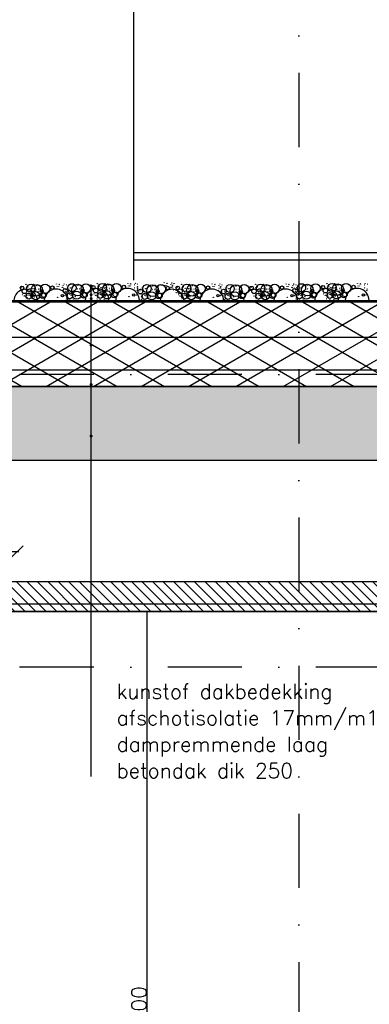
# Model space of a CAD drawing. Extents: x 0 to 297174, y -27731 to 163980.
# Tile 111 of 152: x 180731 to 181911, y 100670 to 103994. Entities that reach past the tile are written whole.
import ezdxf

# ---------------------------------------------------------------- set-up
doc = ezdxf.new("R2010")
doc.units = 0
doc.header["$LTSCALE"] = 5
doc.header["$MEASUREMENT"] = 0
doc.header["$PDMODE"] = 3
doc.header["$PDSIZE"] = 0.1
for name, pattern in [('DASHDOT', [1, 0.5, -0.25, 0, -0.25]), ('DD1', [2.66667, 1.66667, -0.5, 0, -0.5]), ('HIDDEN', [0.375, 0.25, -0.125])]:
    doc.linetypes.add(name, pattern=pattern)
doc.layers.get('0').update_dxf_attribs({"linetype": 'CONTINUOUS'})
doc.layers.get('DEFPOINTS').update_dxf_attribs({"linetype": 'CONTINUOUS'})
for name, color, linetype in [('A--01A1_ACEER', 1, 'CONTINUOUS'), ('A--A21--_F-23-', 9, 'CONTINUOUS'), ('A--A23--_F--3-', 9, 'CONTINUOUS'), ('A--L13D3_VLOEREN', 3, 'CONTINUOUS'), ('A--L21--_F-23-', 4, 'CONTINUOUS'), ('A--L21D1_BUITENWAND', 1, 'CONTINUOUS'), ('A--L27DC4_DAKEN', 4, 'HIDDEN'), ('A--L35-D2-_PLAFONDS', 2, 'CONTINUOUS'), ('A--L35D1_PLAFONDS', 1, 'CONTINUOUS'), ('A--M$1A-_F123-', 1, 'CONTINUOUS'), ('A--T$1A-_F123_20', 1, 'CONTINUOUS'), ('A--T01A-25_TEKST', 2, 'CONTINUOUS'), ('STRAMIEN', 8, 'DD1')]:
    doc.layers.add(name, color=color, linetype=linetype)
doc.styles.add('HIEMSTRA', font='romans.shx')
doc.dimstyles.new('ALFA25', dxfattribs={"dimtxt": 50, "dimasz": 2, "dimexe": 0.3, "dimexo": 0.3, "dimgap": 2, "dimtad": 1, "dimdec": 0, "dimzin": 0, "dimdsep": 46, "dimtxsty": 'HIEMSTRA', "dimblk1": 'OBLIQUE', "dimblk2": 'OBLIQUE', "dimsah": 1, "dimcen": 0.09, "dimdle": 0.3, "dimclrd": 1, "dimclre": 1, "dimclrt": 2, "dimadec": 0, "dimazin": 0, "dimtfac": 0.75, "dimtdec": 4, "dimtix": 1, "dimtmove": 2, "dimatfit": 3, "dimldrblk": 'OBLIQUE', "dimfxl": 0, "dimtvp": 625, "dimtolj": 1, "dimtzin": 0, "dimarcsym": 0})
doc.dimstyles.get("Standard").update_dxf_attribs({"dimscale": 50, "dimtxt": 2.5, "dimasz": 2, "dimexe": 0.3, "dimexo": 0.3, "dimgap": 2, "dimtad": 1, "dimdec": 0, "dimzin": 0, "dimdsep": 46, "dimtxsty": 'HIEMSTRA', "dimblk1": 'OBLIQUE', "dimblk2": 'OBLIQUE', "dimsah": 1, "dimcen": 0.09, "dimdle": 0.3, "dimclrd": 1, "dimclre": 1, "dimclrt": 2, "dimadec": 0, "dimazin": 0, "dimtfac": 1, "dimtdec": 4, "dimtix": 1, "dimtmove": 2, "dimatfit": 3, "dimldrblk": 'OBLIQUE', "dimfxl": 0, "dimtvp": 625, "dimtolj": 1, "dimtzin": 0, "dimarcsym": 0})

# ---------------------------------------------------------------- blocks, each defined once
blk = doc.blocks.new('_OBLIQUE')
at = {"color": 0, "linetype": 'ByBlock'}
blk.add_line((-0.5, -0.5), (0.5, 0.5), dxfattribs=at)
blk = doc.blocks.new('*D148')
at = {"color": 1, "linetype": 'ByBlock'}
for p, q in [((181351, 101995.9), (181160.4, 101995.9)), ((181160.7, 99295.6), (181160.7, 101996.2)), ((181610.6, 99295.9), (181160.4, 99295.9))]:
    blk.add_line(p, q, dxfattribs=at)
at = {"layer": 'DEFPOINTS', "color": 0, "linetype": 'ByBlock'}
for p in [(181160.7, 101995.9), (181351.3, 101995.9), (181610.9, 99295.9)]:
    blk.add_point(p, dxfattribs=at)
at = {"color": 1, "linetype": 'ByBlock', "xscale": 2, "yscale": 2, "zscale": 2}
for p, rotation in [((181160.7, 101995.9), 90), ((181160.7, 99295.9), 270)]:
    blk.add_blockref('_OBLIQUE', p, dxfattribs=dict(at, rotation=rotation))
at = {"color": 2, "linetype": 'ByBlock', "insert": (181133.7, 100645.9), "char_height": 50, "attachment_point": 5, "rotation": 90, "style": 'HIEMSTRA'}
blk.add_mtext('\\A1;2700', dxfattribs=at)
blk = doc.blocks.new('*D442')
at = {"layer": 'A--M$1A-_F123-', "color": 1, "lineweight": -2}
blk.add_line((179716.6, 102198.2), (180728.6, 102198.2), dxfattribs=at)
at = {"layer": 'DEFPOINTS', "color": 0}
for p in [(179722.6, 102198.2), (180722.6, 102198.2), (180722.6, 102198.2)]:
    blk.add_point(p, dxfattribs=at)
at = {"layer": 'A--M$1A-_F123-', "color": 1, "lineweight": -2, "xscale": 40, "yscale": 40, "zscale": 40, "rotation": 180}
blk.add_blockref('_OBLIQUE', (179722.6, 102198.2), dxfattribs=at)
at = {"layer": 'A--M$1A-_F123-', "color": 1, "lineweight": -2, "xscale": 40, "yscale": 40, "zscale": 40}
blk.add_blockref('_OBLIQUE', (180722.6, 102198.2), dxfattribs=at)
at = {"layer": 'A--M$1A-_F123-', "color": 2, "insert": (180222.6, 102263.2), "char_height": 50, "attachment_point": 5, "style": 'HIEMSTRA'}
blk.add_mtext('\\A1;1000', dxfattribs=at)

msp = doc.modelspace()

# ---------------------------------------------------------------- hatches: boundary and pattern name
at = {"layer": 'A--01A1_ACEER', "linetype": 'Continuous'}
h = msp.add_hatch(dxfattribs=at)
h.set_pattern_fill('ANSI31', color=256, scale=200, style=0)
h.set_pattern_definition([(135, (342823.277, 6850), (17.6776695, 17.6776695), [])])
h.paths.add_polyline_path([(179897.6, 101995.9), (185099, 101995.9), (185099, 102095.9), (179897.6, 102095.9)])
at = {"layer": 'A--A21--_F-23-'}
h = msp.add_hatch(dxfattribs=at)
h.set_pattern_fill('ALFAISO', color=256, scale=80, angle=270, style=0, pattern_type=2)
h.set_pattern_definition([(330, (64939.89, -3500), (40, 69.282032), []), (30, (64939.89, -3500), (-40, 69.282032), [])])
h.paths.add_polyline_path([(188347.6, 103040.9), (188347.6, 102755.9), (179536.3, 102755.9), (179536.3, 103040.9)])
at = {"layer": 'A--A23--_F--3-'}
h = msp.add_hatch(dxfattribs=at)
h.set_pattern_fill('ALFABET', color=256, scale=20, angle=1, style=0, pattern_type=2)
h.set_pattern_definition([(46, (64979.89, -3500), (-86.32078, 83.359004), []), (51, (64979.89, -3500), (143.64922, -10.04493), [15, -165]), (356, (64979.9, -3500), (-30.37155, 149.9312), [12, -132]), (101.4514, (64991.86, -3500.84), (113.27778, 139.88618), [12.74804, -140.22842]), (47.1842, (64979.2, -3460), (213.99344, -29.37358), [22.5, -247.5]), (97.6356, (64997.03, -3462.45), (183.50393, 198.05632), [19.12206, -210.3426]), (352.1842, (64979.2, -3460), (183.50378, 198.05647), [18, -198]), (22, (64999.37, -3469.66), (120.76856, -78.42802), [15, -165]), (327, (64999.37, -3469.66), (46.12453, 145.85721), [12, -132]), (72.4514, (65009.43, -3476.19), (166.89315, 67.42906), [12.74804, -140.22842]), (38.5, (64979.893, -3500), (1.269641, 66.611074), [0, -130.4, 0, -134, 0, -132.5]), (8.5, (64979.89, -3500), (51.229207, 79.788568), [0, -76.4, 0, -127.4, 0, -50.5]), (328.5, (64935.3, -3500.78), (106.826954, -2.64699), [0, -50, 0, -156, 0, -207]), (318.5, (64915.3, -3501.13), (116.270055, 22.05355), [0, -65, 0, -103.6, 0, -147]), (318.5, (64915.3, -3501.13), (116.270055, 22.05355), [0, -65, 0, -103.6, 0, -147])])
h.paths.add_polyline_path([(193719.6, 102755.9), (193719.6, 102505.9), (179546.3, 102505.9), (179546.3, 102755.9)])

# ---------------------------------------------------------------- linework, layer by layer
for centre, radius in [((180738.5, 103088.3), 5.94), ((180737, 103088.8), 0.331), ((180747, 103076.9), 7.92), ((180743.5, 103091.9), 0.331), ((180752.1, 103100.6), 0.331), ((180753.7, 103089.2), 0.331), ((180753.7, 103089.2), 0.331), ((180754.5, 103091.8), 0.331), ((180769.3, 103087.4), 13.8), ((180758.7, 103093), 0.331), ((180759.2, 103091.8), 0.331), ((180761.5, 103098.2), 0.331), ((180761.8, 103098.7), 0.331), ((180764, 103086.5), 0.331), ((180764.3, 103086.8), 0.331), ((180788.7, 103079.7), 19.8), ((180769.5, 103085), 0.331), ((180774, 103093.9), 0.331), ((180774.8, 103095.5), 0.331), ((180775, 103095.3), 0.331), ((180775.3, 103085.5), 0.331), ((180775.6, 103085.3), 0.331), ((180778, 103100), 0.331), ((180778.3, 103100.5), 0.331), ((180780.3, 103086.5), 0.331), ((180785.6, 103097.6), 0.331), ((180789.1, 103095.7), 0.331), ((180789.3, 103095.6), 0.331), ((180797.2, 103095.7), 0.331), ((180797.3, 103095.7), 0.331), ((180797.5, 103095.6), 0.331), ((180816.5, 103085.3), 15.8), ((180841.4, 103089.2), 5.94), ((180846.4, 103092.8), 0.331), ((180855, 103101.5), 0.331), ((180857.4, 103092.7), 0.331), ((180862.1, 103092.7), 0.331), ((180864.4, 103099.2), 0.331), ((180864.7, 103099.7), 0.331), ((180875, 103090.2), 0.331), ((180885, 103078.3), 7.92), ((180877.7, 103096.4), 0.331), ((180877.9, 103096.2), 0.331), ((180878.2, 103086.5), 0.331), ((180878.5, 103086.3), 0.331), ((180880.9, 103100.9), 0.331), ((180881.2, 103101.4), 0.331), ((180883.2, 103087.4), 0.331), ((180888.5, 103098.6), 0.331), ((180891.8, 103090.5), 0.331), ((180891.8, 103090.5), 0.331), ((180907.3, 103088.8), 13.8), ((180902, 103087.8), 0.331), ((180902.4, 103088.1), 0.331), ((180926.7, 103081), 19.8), ((180907.6, 103086.4), 0.331), ((180912, 103095.2), 0.331), ((180926.7, 103085.2), 0.331), ((180927.2, 103097), 0.331), ((180927.3, 103097), 0.331), ((180932, 103085.2), 0.331), ((180935.2, 103097.1), 0.331), ((180935.4, 103097), 0.331), ((180935.5, 103097), 0.331), ((180954.5, 103086.7), 15.8), ((180979.4, 103090.6), 5.94), ((180977.9, 103091.1), 0.331), ((180987.9, 103079.2), 7.92), ((180984.4, 103094.2), 0.331), ((180993.1, 103102.8), 0.331), ((180994.7, 103091.4), 0.331), ((180994.7, 103091.4), 0.331), ((180995.4, 103094), 0.331), ((181010.2, 103089.7), 13.8), ((181000.1, 103094), 0.331), ((181002.5, 103100.5), 0.331), ((181002.8, 103101), 0.331), ((181004.9, 103088.8), 0.331), ((181005.3, 103089), 0.331), ((181029.6, 103082), 19.8), ((181010.5, 103087.3), 0.331), ((181014.9, 103096.2), 0.331), ((181015.7, 103097.7), 0.331), ((181016, 103097.6), 0.331), ((181016.3, 103087.8), 0.331), ((181016.6, 103087.6), 0.331), ((181018.9, 103102.3), 0.331), ((181019.2, 103102.7), 0.331), ((181021.3, 103088.8), 0.331), ((181026.5, 103099.9), 0.331), ((181029.6, 103086.2), 0.331), ((181030.1, 103097.9), 0.331), ((181030.2, 103097.9), 0.331), ((181034.9, 103086.2), 0.331), ((181038.1, 103098), 0.331), ((181038.3, 103098), 0.331), ((181038.4, 103097.9), 0.331), ((181046.1, 103079.9), 5.32), ((181057.4, 103087.6), 15.8), ((181082.3, 103091.5), 5.94), ((181087.3, 103095.1), 0.331), ((181096, 103103.8), 0.331), ((181098.3, 103095), 0.331), ((181103, 103095), 0.331), ((181105.4, 103101.4), 0.331), ((181105.7, 103101.9), 0.331), ((181118.6, 103098.7), 0.331), ((181118.9, 103098.5), 0.331), ((181119.2, 103088.7), 0.331), ((181119.5, 103088.5), 0.331), ((181121.8, 103103.2), 0.331), ((181122.1, 103103.7), 0.331), ((181124.2, 103089.7), 0.331), ((181128.3, 103092.6), 0.331), ((181128.3, 103087.9), 0.331), ((181128.9, 103084.4), 0.331), ((181129.4, 103100.8), 0.331), ((181145, 103088.2), 0.331), ((181145, 103088.2), 0.331), ((181160.6, 103086.5), 13.8), ((181150, 103092), 0.331), ((181155.3, 103085.6), 0.331), ((181155.6, 103085.8), 0.331), ((181180, 103078.8), 19.8), ((181160.8, 103084.1), 0.331), ((181165.3, 103092.9), 0.331), ((181180.4, 103094.7), 0.331), ((181180.6, 103094.7), 0.331), ((181188.5, 103094.8), 0.331), ((181188.6, 103094.7), 0.331), ((181188.8, 103094.7), 0.331), ((181207.8, 103084.4), 15.8), ((181196.6, 103092.5), 0.331), ((181209.7, 103097), 0.331), ((181218.4, 103105.7), 0.331), ((181220.7, 103096.9), 0.331), ((181230.1, 103087.9), 5.94), ((181225.4, 103096.9), 0.331), ((181227.7, 103103.3), 0.331), ((181228, 103103.8), 0.331), ((181241, 103100.6), 0.331), ((181241.3, 103100.4), 0.331), ((181241.5, 103090.6), 0.331), ((181241.8, 103090.4), 0.331), ((181244.2, 103105.1), 0.331), ((181244.5, 103105.6), 0.331), ((181246.5, 103091.6), 0.331), ((181247, 103096.7), 0.331), ((181247, 103092.1), 0.331), ((181251.2, 103086.3), 0.331), ((181251.8, 103102.7), 0.331), ((181263.9, 103088.3), 5.94), ((181262.4, 103088.8), 0.331), ((181272.4, 103076.9), 7.92), ((181268.8, 103091.9), 0.331), ((181277.5, 103100.6), 0.331), ((181279.1, 103089.2), 0.331), ((181279.1, 103089.2), 0.331), ((181279.9, 103091.8), 0.331), ((181294.6, 103087.4), 13.8), ((181284.1, 103093), 0.331), ((181284.6, 103091.8), 0.331), ((181286.9, 103098.2), 0.331), ((181287.2, 103098.7), 0.331), ((181289.4, 103086.5), 0.331), ((181289.7, 103086.8), 0.331), ((181314, 103079.7), 19.8), ((181294.9, 103085), 0.331), ((181299.4, 103093.9), 0.331), ((181300.1, 103095.5), 0.331), ((181300.4, 103095.3), 0.331), ((181300.7, 103085.5), 0.331), ((181301, 103085.3), 0.331), ((181303.4, 103100), 0.331), ((181303.6, 103100.5), 0.331), ((181305.7, 103086.5), 0.331), ((181311, 103097.6), 0.331), ((181314.5, 103095.7), 0.331), ((181314.7, 103095.6), 0.331), ((181322.5, 103095.7), 0.331), ((181322.7, 103095.7), 0.331), ((181322.9, 103095.6), 0.331), ((181341.8, 103085.3), 15.8), ((181366.8, 103089.2), 5.94), ((181371.7, 103092.8), 0.331), ((181380.4, 103101.5), 0.331), ((181382.8, 103092.7), 0.331), ((181387.5, 103092.7), 0.331), ((181389.8, 103099.2), 0.331), ((181390.1, 103099.7), 0.331), ((181403, 103096.4), 0.331), ((181403.3, 103096.2), 0.331), ((181403.6, 103086.5), 0.331), ((181403.9, 103086.3), 0.331), ((181406.3, 103100.9), 0.331), ((181406.5, 103101.4), 0.331), ((181408.6, 103087.4), 0.331), ((181409.1, 103092.6), 0.331), ((181409.1, 103087.9), 0.331), ((181413.9, 103098.6), 0.331), ((181425.8, 103088.2), 0.331), ((181425.8, 103088.2), 0.331), ((181441.4, 103086.5), 13.8), ((181430.8, 103092), 0.331), ((181436.1, 103085.6), 0.331), ((181436.4, 103085.8), 0.331), ((181460.8, 103078.8), 19.8), ((181441.6, 103084.1), 0.331), ((181446.1, 103092.9), 0.331), ((181461.2, 103094.7), 0.331), ((181461.4, 103094.7), 0.331), ((181469.3, 103094.8), 0.331), ((181469.4, 103094.7), 0.331), ((181469.6, 103094.7), 0.331), ((181488.6, 103084.4), 15.8), ((181477.4, 103092.5), 0.331), ((181513.5, 103088.3), 5.94), ((181512, 103088.8), 0.331), ((181522, 103076.9), 7.92), ((181518.5, 103091.9), 0.331), ((181527.2, 103100.6), 0.331), ((181528.7, 103089.2), 0.331), ((181528.7, 103089.2), 0.331), ((181529.5, 103091.8), 0.331), ((181544.3, 103087.4), 13.8), ((181533.7, 103093), 0.331), ((181534.2, 103091.8), 0.331), ((181536.5, 103098.2), 0.331), ((181536.8, 103098.7), 0.331), ((181539, 103086.5), 0.331), ((181539.3, 103086.8), 0.331), ((181563.7, 103079.7), 19.8), ((181544.5, 103085), 0.331), ((181549, 103093.9), 0.331), ((181549.8, 103095.5), 0.331), ((181550.1, 103095.3), 0.331), ((181550.3, 103085.5), 0.331), ((181550.6, 103085.3), 0.331), ((181553, 103100), 0.331), ((181553.3, 103100.5), 0.331), ((181555.3, 103086.5), 0.331), ((181560.6, 103097.6), 0.331), ((181564.1, 103095.7), 0.331), ((181564.3, 103095.6), 0.331), ((181572.2, 103095.7), 0.331), ((181572.3, 103095.7), 0.331), ((181572.5, 103095.6), 0.331), ((181591.5, 103085.3), 15.8), ((181616.4, 103089.2), 5.94), ((181621.4, 103092.8), 0.331), ((181630.1, 103101.5), 0.331), ((181632.4, 103092.7), 0.331), ((181637.1, 103092.7), 0.331), ((181639.4, 103099.2), 0.331), ((181639.7, 103099.7), 0.331), ((181650, 103090.2), 0.331), ((181660, 103078.3), 7.92), ((181652.7, 103096.4), 0.331), ((181653, 103096.2), 0.331), ((181653.2, 103086.5), 0.331), ((181653.5, 103086.3), 0.331), ((181655.9, 103100.9), 0.331), ((181656.2, 103101.4), 0.331), ((181658.2, 103087.4), 0.331), ((181663.5, 103098.6), 0.331), ((181666.8, 103090.5), 0.331), ((181666.8, 103090.5), 0.331), ((181682.3, 103088.8), 13.8), ((181677.1, 103087.8), 0.331), ((181677.4, 103088.1), 0.331), ((181701.7, 103081), 19.8), ((181682.6, 103086.4), 0.331), ((181687, 103095.2), 0.331), ((181701.7, 103085.2), 0.331), ((181702.2, 103097), 0.331), ((181702.3, 103097), 0.331), ((181707, 103085.2), 0.331), ((181710.2, 103097.1), 0.331), ((181710.4, 103097), 0.331), ((181710.5, 103097), 0.331), ((181729.5, 103086.7), 15.8), ((181754.5, 103090.6), 5.94), ((181752.9, 103091.1), 0.331), ((181762.9, 103079.2), 7.92), ((181759.4, 103094.2), 0.331), ((181768.1, 103102.8), 0.331), ((181769.7, 103091.4), 0.331), ((181769.7, 103091.4), 0.331), ((181770.4, 103094), 0.331), ((181785.2, 103089.7), 13.8), ((181775.1, 103094), 0.331), ((181777.5, 103100.5), 0.331), ((181777.8, 103101), 0.331), ((181779.9, 103088.8), 0.331), ((181780.3, 103089), 0.331), ((181804.6, 103082), 19.8), ((181785.5, 103087.3), 0.331), ((181789.9, 103096.2), 0.331), ((181790.7, 103097.7), 0.331), ((181791, 103097.6), 0.331), ((181791.3, 103087.8), 0.331), ((181791.6, 103087.6), 0.331), ((181793.9, 103102.3), 0.331), ((181794.2, 103102.7), 0.331), ((181796.3, 103088.8), 0.331), ((181801.6, 103099.9), 0.331), ((181804.6, 103086.2), 0.331), ((181805.1, 103097.9), 0.331), ((181805.2, 103097.9), 0.331), ((181809.9, 103086.2), 0.331), ((181813.1, 103098), 0.331), ((181813.3, 103098), 0.331), ((181813.4, 103097.9), 0.331), ((181821.1, 103079.9), 5.32), ((181832.4, 103087.6), 15.8), ((181857.4, 103091.5), 5.94), ((181862.3, 103095.1), 0.331), ((181871, 103103.8), 0.331), ((181873.3, 103095), 0.331), ((181878, 103095), 0.331), ((181880.4, 103101.4), 0.331), ((181880.7, 103101.9), 0.331), ((181893.6, 103098.7), 0.331), ((181893.9, 103098.5), 0.331), ((181894.2, 103088.7), 0.331), ((181894.5, 103088.5), 0.331), ((181896.8, 103103.2), 0.331), ((181897.1, 103103.7), 0.331), ((181899.2, 103089.7), 0.331), ((181903.9, 103084.4), 0.331), ((181904.5, 103100.8), 0.331), ((180740.8, 103066.1), 0.331), ((180746.4, 103061.3), 0.331), ((180749.3, 103069.2), 0.331), ((180749.5, 103069.3), 0.331), ((180761.6, 103060.5), 9.89), ((180753.7, 103056.4), 0.331), ((180754.6, 103062.4), 0.331), ((180756.1, 103055.4), 0.331), ((180756.6, 103069), 0.331), ((180761.3, 103070.7), 0.331), ((180761.7, 103068.9), 0.331), ((180762.1, 103064.2), 0.331), ((180766.7, 103061.9), 0.331), ((180767.4, 103074), 0.331), ((180767.4, 103074), 0.331), ((180772.3, 103061.4), 3.96), ((180770.3, 103065.4), 0.331), ((180785, 103062.4), 13.8), ((180771.8, 103061.8), 0.331), ((180772.3, 103057.1), 0.331), ((180776.1, 103060.8), 0.331), ((180780.5, 103058.3), 0.331), ((180780.9, 103061.5), 0.331), ((180783.8, 103075.6), 0.331), ((180784.4, 103076.5), 0.331), ((180785, 103081.2), 0.331), ((180788.7, 103083.9), 0.331), ((180793.3, 103075.3), 0.331), ((180793.8, 103064.2), 0.331), ((180794, 103083.9), 0.331), ((180808.7, 103062.8), 9.89), ((180800.1, 103058.3), 0.331), ((180805.2, 103077.6), 5.32), ((180805.2, 103077.6), 0.331), ((180805.2, 103077.6), 0.331), ((180812.9, 103063.9), 7.91), ((180805.6, 103067.3), 0.331), ((180805.6, 103067.3), 0.331), ((180805.6, 103067.3), 0.331), ((180805.6, 103067.3), 0.331), ((180807.8, 103075), 0.331), ((180807.8, 103075), 0.331), ((180807.8, 103075), 0.331), ((180807.8, 103075), 0.331), ((180817.3, 103068), 0.331), ((180859, 103056.4), 0.331), ((180875.2, 103062.3), 3.96), ((180878.9, 103067.4), 0.331), ((180879, 103061.8), 0.331), ((180883.8, 103062.4), 0.331), ((180884.4, 103062.6), 0.331), ((180886.7, 103076.5), 0.331), ((180887.3, 103077.4), 0.331), ((180887.4, 103070.6), 0.331), ((180887.5, 103070.6), 0.331), ((180887.9, 103082.1), 0.331), ((180899.7, 103061.8), 9.89), ((180891.8, 103057.7), 0.331), ((180892.6, 103063.8), 0.331), ((180894.6, 103070.3), 0.331), ((180896.1, 103076.3), 0.331), ((180896.7, 103065.1), 0.331), ((180899.3, 103072), 0.331), ((180899.7, 103070.2), 0.331), ((180900.2, 103065.5), 0.331), ((180904.8, 103063.2), 0.331), ((180905.5, 103075.4), 0.331), ((180905.5, 103075.4), 0.331), ((180908.4, 103066.7), 0.331), ((180923.1, 103063.8), 13.8), ((180909.9, 103063.1), 0.331), ((180910.3, 103058.4), 0.331), ((180918.5, 103059.6), 0.331), ((180946.7, 103064.1), 9.89), ((180938.1, 103059.6), 0.331), ((180943.2, 103078.9), 5.32), ((180943.2, 103078.9), 0.331), ((180943.2, 103078.9), 0.331), ((180950.9, 103065.3), 7.91), ((180943.6, 103068.7), 0.331), ((180943.6, 103068.7), 0.331), ((180943.6, 103068.7), 0.331), ((180943.6, 103068.7), 0.331), ((180945.9, 103076.4), 0.331), ((180945.9, 103076.4), 0.331), ((180945.9, 103076.4), 0.331), ((180945.9, 103076.4), 0.331), ((180955.4, 103069.3), 0.331), ((180981.8, 103068.4), 0.331), ((180987.3, 103063.5), 0.331), ((180990.3, 103071.5), 0.331), ((180990.4, 103071.5), 0.331), ((180991.5, 103051.6), 0.331), ((180991.7, 103051.6), 0.331), ((181002.6, 103062.7), 9.89), ((180994.7, 103058.6), 0.331), ((180995.5, 103064.7), 0.331), ((180997.1, 103057.7), 0.331), ((180997.5, 103071.3), 0.331), ((181002.2, 103073), 0.331), ((181002.6, 103071.2), 0.331), ((181003.1, 103066.5), 0.331), ((181007.7, 103064.2), 0.331), ((181008.4, 103076.3), 0.331), ((181008.4, 103076.3), 0.331), ((181013.2, 103063.6), 3.96), ((181011.3, 103067.6), 0.331), ((181026, 103064.7), 13.8), ((181012.8, 103064.1), 0.331), ((181013.2, 103059.4), 0.331), ((181017.1, 103063.1), 0.331), ((181021.4, 103060.5), 0.331), ((181021.8, 103063.8), 0.331), ((181024.8, 103077.8), 0.331), ((181025.4, 103078.8), 0.331), ((181026, 103083.5), 0.331), ((181034.2, 103077.6), 0.331), ((181034.8, 103066.5), 0.331), ((181049.6, 103065.1), 9.89), ((181041, 103060.6), 0.331), ((181046.1, 103079.9), 0.331), ((181046.1, 103079.9), 0.331), ((181053.8, 103066.2), 7.91), ((181046.5, 103069.6), 0.331), ((181046.5, 103069.6), 0.331), ((181046.5, 103069.6), 0.331), ((181046.5, 103069.6), 0.331), ((181048.8, 103077.3), 0.331), ((181048.8, 103077.3), 0.331), ((181048.8, 103077.3), 0.331), ((181048.8, 103077.3), 0.331), ((181058.3, 103070.2), 0.331), ((181100, 103058.6), 0.331), ((181116.1, 103064.6), 3.96), ((181120, 103064.1), 0.331), ((181124.7, 103064.7), 0.331), ((181127.7, 103078.8), 0.331), ((181128.3, 103079.7), 0.331), ((181138.3, 103076), 7.92), ((181132.1, 103065.1), 0.331), ((181137.1, 103078.5), 0.331), ((181137.7, 103067.4), 0.331), ((181137.7, 103060.3), 0.331), ((181140.7, 103068.3), 0.331), ((181140.8, 103068.3), 0.331), ((181153, 103059.5), 9.89), ((181145, 103055.4), 0.331), ((181145.9, 103061.5), 0.331), ((181147.9, 103068.1), 0.331), ((181152.6, 103069.7), 0.331), ((181153, 103067.9), 0.331), ((181153.4, 103063.2), 0.331), ((181158, 103061), 0.331), ((181158.7, 103073.1), 0.331), ((181158.7, 103073.1), 0.331), ((181161.7, 103064.4), 0.331), ((181176.3, 103061.5), 13.8), ((181163.1, 103060.9), 0.331), ((181163.6, 103056.1), 0.331), ((181171.8, 103057.3), 0.331), ((181180, 103083), 0.331), ((181185.3, 103083), 0.331), ((181200, 103061.9), 9.89), ((181191.4, 103057.4), 0.331), ((181196.5, 103076.7), 5.32), ((181196.5, 103076.7), 0.331), ((181196.5, 103076.7), 0.331), ((181204.2, 103063), 7.91), ((181196.9, 103066.4), 0.331), ((181196.9, 103066.4), 0.331), ((181196.9, 103066.4), 0.331), ((181196.9, 103066.4), 0.331), ((181199.1, 103074.1), 0.331), ((181199.1, 103074.1), 0.331), ((181199.1, 103074.1), 0.331), ((181199.1, 103074.1), 0.331), ((181208.6, 103067), 0.331), ((181250, 103080.7), 0.331), ((181250.6, 103081.6), 0.331), ((181259.5, 103080.4), 0.331), ((181259.4, 103072.4), 0.331), ((181259.5, 103072.5), 0.331), ((181266.2, 103066.1), 0.331), ((181271.8, 103061.3), 0.331), ((181274.7, 103069.2), 0.331), ((181274.8, 103069.3), 0.331), ((181287, 103060.5), 9.89), ((181279.1, 103056.4), 0.331), ((181280, 103062.4), 0.331), ((181281.5, 103055.4), 0.331), ((181281.9, 103069), 0.331), ((181286.6, 103070.7), 0.331), ((181287, 103068.9), 0.331), ((181287.5, 103064.2), 0.331), ((181292.1, 103061.9), 0.331), ((181292.8, 103074), 0.331), ((181292.8, 103074), 0.331), ((181297.6, 103061.4), 3.96), ((181295.7, 103065.4), 0.331), ((181310.4, 103062.4), 13.8), ((181297.2, 103061.8), 0.331), ((181297.7, 103057.1), 0.331), ((181301.5, 103060.8), 0.331), ((181305.9, 103058.3), 0.331), ((181306.3, 103061.5), 0.331), ((181309.2, 103075.6), 0.331), ((181309.8, 103076.5), 0.331), ((181310.4, 103081.2), 0.331), ((181314.1, 103083.9), 0.331), ((181318.6, 103075.3), 0.331), ((181319.2, 103064.2), 0.331), ((181319.3, 103083.9), 0.331), ((181334.1, 103062.8), 9.89), ((181325.4, 103058.3), 0.331), ((181330.6, 103077.6), 5.32), ((181330.6, 103077.6), 0.331), ((181330.6, 103077.6), 0.331), ((181338.2, 103063.9), 7.91), ((181331, 103067.3), 0.331), ((181331, 103067.3), 0.331), ((181331, 103067.3), 0.331), ((181331, 103067.3), 0.331), ((181333.2, 103075), 0.331), ((181333.2, 103075), 0.331), ((181333.2, 103075), 0.331), ((181333.2, 103075), 0.331), ((181342.7, 103068), 0.331), ((181384.4, 103056.4), 0.331), ((181400.5, 103062.3), 3.96), ((181404.4, 103061.8), 0.331), ((181409.2, 103062.4), 0.331), ((181419.1, 103076), 7.92), ((181412.1, 103076.5), 0.331), ((181412.7, 103077.4), 0.331), ((181412.9, 103065.1), 0.331), ((181413.3, 103082.1), 0.331), ((181418.5, 103060.3), 0.331), ((181421.5, 103068.3), 0.331), ((181421.5, 103076.3), 0.331), ((181421.6, 103068.3), 0.331), ((181422.1, 103065.1), 0.331), ((181433.8, 103059.5), 9.89), ((181425.8, 103055.4), 0.331), ((181426.7, 103061.5), 0.331), ((181428.7, 103068.1), 0.331), ((181433.4, 103069.7), 0.331), ((181433.8, 103067.9), 0.331), ((181434.2, 103063.2), 0.331), ((181438.8, 103061), 0.331), ((181439.5, 103073.1), 0.331), ((181439.5, 103073.1), 0.331), ((181442.5, 103064.4), 0.331), ((181457.1, 103061.5), 13.8), ((181443.9, 103060.9), 0.331), ((181444.4, 103056.1), 0.331), ((181452.6, 103057.3), 0.331), ((181460.8, 103083), 0.331), ((181466.1, 103083), 0.331), ((181480.8, 103061.9), 9.89), ((181472.2, 103057.4), 0.331), ((181477.3, 103076.7), 5.32), ((181477.3, 103076.7), 0.331), ((181477.3, 103076.7), 0.331), ((181485, 103063), 7.91), ((181477.7, 103066.4), 0.331), ((181477.7, 103066.4), 0.331), ((181477.7, 103066.4), 0.331), ((181477.7, 103066.4), 0.331), ((181479.9, 103074.1), 0.331), ((181479.9, 103074.1), 0.331), ((181479.9, 103074.1), 0.331), ((181479.9, 103074.1), 0.331), ((181489.4, 103067), 0.331), ((181515.8, 103066.1), 0.331), ((181521.4, 103061.3), 0.331), ((181524.4, 103069.2), 0.331), ((181524.5, 103069.3), 0.331), ((181536.7, 103060.5), 9.89), ((181528.7, 103056.4), 0.331), ((181529.6, 103062.4), 0.331), ((181531.1, 103055.4), 0.331), ((181531.6, 103069), 0.331), ((181536.3, 103070.7), 0.331), ((181536.7, 103068.9), 0.331), ((181537.1, 103064.2), 0.331), ((181541.7, 103061.9), 0.331), ((181542.4, 103074), 0.331), ((181542.4, 103074), 0.331), ((181547.3, 103061.4), 3.96), ((181545.4, 103065.4), 0.331), ((181560, 103062.4), 13.8), ((181546.8, 103061.8), 0.331), ((181547.3, 103057.1), 0.331), ((181551.1, 103060.8), 0.331), ((181555.5, 103058.3), 0.331), ((181555.9, 103061.5), 0.331), ((181558.8, 103075.6), 0.331), ((181559.5, 103076.5), 0.331), ((181560, 103081.2), 0.331), ((181563.7, 103083.9), 0.331), ((181568.3, 103075.3), 0.331), ((181568.8, 103064.2), 0.331), ((181569, 103083.9), 0.331), ((181583.7, 103062.8), 9.89), ((181575.1, 103058.3), 0.331), ((181580.2, 103077.6), 5.32), ((181580.2, 103077.6), 0.331), ((181580.2, 103077.6), 0.331), ((181587.9, 103063.9), 7.91), ((181580.6, 103067.3), 0.331), ((181580.6, 103067.3), 0.331), ((181580.6, 103067.3), 0.331), ((181580.6, 103067.3), 0.331), ((181582.8, 103075), 0.331), ((181582.8, 103075), 0.331), ((181582.8, 103075), 0.331), ((181582.8, 103075), 0.331), ((181592.3, 103068), 0.331), ((181634, 103056.4), 0.331), ((181650.2, 103062.3), 3.96), ((181653.9, 103067.4), 0.331), ((181654, 103061.8), 0.331), ((181658.8, 103062.4), 0.331), ((181659.4, 103062.6), 0.331), ((181661.7, 103076.5), 0.331), ((181662.3, 103077.4), 0.331), ((181662.4, 103070.6), 0.331), ((181662.5, 103070.6), 0.331), ((181662.9, 103082.1), 0.331), ((181674.7, 103061.8), 9.89), ((181666.8, 103057.7), 0.331), ((181667.7, 103063.8), 0.331), ((181669.6, 103070.3), 0.331), ((181671.2, 103076.3), 0.331), ((181671.7, 103065.1), 0.331), ((181674.3, 103072), 0.331), ((181674.7, 103070.2), 0.331), ((181675.2, 103065.5), 0.331), ((181679.8, 103063.2), 0.331), ((181680.5, 103075.4), 0.331), ((181680.5, 103075.4), 0.331), ((181683.4, 103066.7), 0.331), ((181698.1, 103063.8), 13.8), ((181684.9, 103063.1), 0.331), ((181685.3, 103058.4), 0.331), ((181693.6, 103059.6), 0.331), ((181721.7, 103064.1), 9.89), ((181713.1, 103059.6), 0.331), ((181718.2, 103078.9), 5.32), ((181718.2, 103078.9), 0.331), ((181718.2, 103078.9), 0.331), ((181725.9, 103065.3), 7.91), ((181718.6, 103068.7), 0.331), ((181718.6, 103068.7), 0.331), ((181718.6, 103068.7), 0.331), ((181718.6, 103068.7), 0.331), ((181720.9, 103076.4), 0.331), ((181720.9, 103076.4), 0.331), ((181720.9, 103076.4), 0.331), ((181720.9, 103076.4), 0.331), ((181730.4, 103069.3), 0.331), ((181756.8, 103068.4), 0.331), ((181762.3, 103063.5), 0.331), ((181765.3, 103071.5), 0.331), ((181765.4, 103071.5), 0.331), ((181766.5, 103051.6), 0.331), ((181766.7, 103051.6), 0.331), ((181777.6, 103062.7), 9.89), ((181769.7, 103058.6), 0.331), ((181770.6, 103064.7), 0.331), ((181772.1, 103057.7), 0.331), ((181772.5, 103071.3), 0.331), ((181777.2, 103073), 0.331), ((181777.6, 103071.2), 0.331), ((181778.1, 103066.5), 0.331), ((181782.7, 103064.2), 0.331), ((181783.4, 103076.3), 0.331), ((181783.4, 103076.3), 0.331), ((181788.2, 103063.6), 3.96), ((181786.3, 103067.6), 0.331), ((181801, 103064.7), 13.8), ((181787.8, 103064.1), 0.331), ((181788.2, 103059.4), 0.331), ((181792.1, 103063.1), 0.331), ((181796.4, 103060.5), 0.331), ((181796.8, 103063.8), 0.331), ((181799.8, 103077.8), 0.331), ((181800.4, 103078.8), 0.331), ((181801, 103083.5), 0.331), ((181809.2, 103077.6), 0.331), ((181809.8, 103066.5), 0.331), ((181824.6, 103065.1), 9.89), ((181816, 103060.6), 0.331), ((181821.1, 103079.9), 0.331), ((181821.1, 103079.9), 0.331), ((181828.8, 103066.2), 7.91), ((181821.5, 103069.6), 0.331), ((181821.5, 103069.6), 0.331), ((181821.5, 103069.6), 0.331), ((181821.5, 103069.6), 0.331), ((181823.8, 103077.3), 0.331), ((181823.8, 103077.3), 0.331), ((181823.8, 103077.3), 0.331), ((181823.8, 103077.3), 0.331), ((181833.3, 103070.2), 0.331), ((181875, 103058.6), 0.331), ((181891.1, 103064.6), 3.96), ((181895, 103064.1), 0.331), ((181899.7, 103064.7), 0.331), ((181902.7, 103078.8), 0.331), ((181903.3, 103079.7), 0.331), ((180745.8, 103041.6), 0.331), ((180750.5, 103049.3), 0.331), ((180750.8, 103049.4), 0.331), ((180754, 103043.4), 0.331), ((180761.7, 103046.3), 0.331), ((180775.2, 103046.3), 0.331), ((180790.9, 103047.1), 0.331), ((180790.9, 103047.1), 0.331), ((180790.9, 103047.1), 0.331), ((180790.9, 103047.1), 0.331), ((180814.1, 103041.5), 0.331), ((180883.9, 103043), 0.331), ((180888.6, 103050.6), 0.331), ((180888.8, 103050.7), 0.331), ((180892.1, 103044.7), 0.331), ((180893.8, 103048.1), 0.331), ((180893.8, 103048.1), 0.331), ((180893.8, 103048.1), 0.331), ((180893.8, 103048.1), 0.331), ((180899.7, 103047.7), 0.331), ((180905.6, 103042.4), 0.331), ((180913.2, 103047.7), 0.331), ((180952.1, 103042.9), 0.331), ((180986.8, 103043.9), 0.331), ((180995, 103045.7), 0.331), ((181002.6, 103048.6), 0.331), ((181008.5, 103043.3), 0.331), ((181016.1, 103048.6), 0.331), ((181031.8, 103049.4), 0.331), ((181031.8, 103049.4), 0.331), ((181031.8, 103049.4), 0.331), ((181031.8, 103049.4), 0.331), ((181055, 103043.8), 0.331), ((181134.7, 103050.4), 0.331), ((181134.7, 103050.4), 0.331), ((181134.7, 103050.4), 0.331), ((181134.7, 103050.4), 0.331), ((181141.8, 103048.3), 0.331), ((181142.1, 103048.4), 0.331), ((181145.4, 103042.5), 0.331), ((181153, 103045.4), 0.331), ((181166.5, 103045.4), 0.331), ((181271.2, 103041.6), 0.331), ((181275.9, 103049.3), 0.331), ((181276.1, 103049.4), 0.331), ((181279.4, 103043.4), 0.331), ((181287.1, 103046.3), 0.331), ((181300.6, 103046.3), 0.331), ((181316.3, 103047.1), 0.331), ((181316.3, 103047.1), 0.331), ((181316.3, 103047.1), 0.331), ((181316.3, 103047.1), 0.331), ((181339.5, 103041.5), 0.331), ((181419.2, 103048.1), 0.331), ((181419.2, 103048.1), 0.331), ((181419.2, 103048.1), 0.331), ((181419.2, 103048.1), 0.331), ((181422.6, 103048.3), 0.331), ((181422.9, 103048.4), 0.331), ((181426.2, 103042.5), 0.331), ((181433.8, 103045.4), 0.331), ((181447.3, 103045.4), 0.331), ((181520.8, 103041.6), 0.331), ((181525.5, 103049.3), 0.331), ((181525.8, 103049.4), 0.331), ((181529.1, 103043.4), 0.331), ((181536.7, 103046.3), 0.331), ((181550.2, 103046.3), 0.331), ((181565.9, 103047.1), 0.331), ((181565.9, 103047.1), 0.331), ((181565.9, 103047.1), 0.331), ((181565.9, 103047.1), 0.331), ((181589.1, 103041.5), 0.331), ((181658.9, 103043), 0.331), ((181663.6, 103050.6), 0.331), ((181663.8, 103050.7), 0.331), ((181667.1, 103044.7), 0.331), ((181668.8, 103048.1), 0.331), ((181668.8, 103048.1), 0.331), ((181668.8, 103048.1), 0.331), ((181668.8, 103048.1), 0.331), ((181674.7, 103047.7), 0.331), ((181680.6, 103042.4), 0.331), ((181688.2, 103047.7), 0.331), ((181727.1, 103042.9), 0.331), ((181761.8, 103043.9), 0.331), ((181770, 103045.7), 0.331), ((181777.6, 103048.6), 0.331), ((181783.5, 103043.3), 0.331), ((181791.1, 103048.6), 0.331), ((181806.9, 103049.4), 0.331), ((181806.9, 103049.4), 0.331), ((181806.9, 103049.4), 0.331), ((181806.9, 103049.4), 0.331), ((181830, 103043.8), 0.331), ((181909.7, 103050.4), 0.331), ((181909.7, 103050.4), 0.331), ((181909.7, 103050.4), 0.331), ((181909.7, 103050.4), 0.331)]:
    msp.add_circle(centre, radius)
for centre, start, end in [((180854, 103044.5), 354.8736, 185.1264), ((180992, 103045.8), 352.9574, 187.0426), ((181094.9, 103046.7), 351.5931, 188.4069), ((181379.3, 103044.5), 354.8736, 185.1264), ((181629, 103044.5), 354.8736, 185.1264), ((181767, 103045.8), 352.9574, 187.0426), ((181869.9, 103046.7), 351.5931, 188.4069), ((180751.1, 103043.5), 356.2296, 183.7704), ((181245.3, 103043.5), 356.2296, 183.7704), ((181526.1, 103043.5), 356.2296, 183.7704)]:
    msp.add_arc(centre, 40, start, end)
at = {"layer": 'A--01A1_ACEER'}
msp.add_line((181116.6, 103207.9), (189654.6, 103207.9), dxfattribs=at)
at = {"layer": 'A--L13D3_VLOEREN'}
for p, q in [((193719.5, 102920.8), (179536.3, 102920.8)), ((193719.5, 102810.8), (179536.3, 102810.8))]:
    msp.add_line(p, q, dxfattribs=at)
msp.add_lwpolyline([(188347.6, 103040.9), (188347.6, 102755.9), (179536.3, 102755.9), (179536.3, 103040.9)], close=True, dxfattribs=at)
at = {"layer": 'A--L21--_F-23-', "linetype": 'Continuous'}
msp.add_lwpolyline([(193719.6, 102755.9), (193719.6, 102505.9), (179546.3, 102505.9), (179546.3, 102755.9)], close=True, dxfattribs=at)
at = {"layer": 'A--L21D1_BUITENWAND'}
for p, q in [((181116.6, 103114.9), (181116.6, 107165.1)), ((181116.6, 103182.7), (189654.6, 103182.7))]:
    msp.add_line(p, q, dxfattribs=at)
at = {"layer": 'A--L27DC4_DAKEN'}
msp.add_lwpolyline([(179541.1, 103614), (179541.3, 103045.9), (188347.6, 103045.9)], dxfattribs=at)
at = {"layer": 'A--L35-D2-_PLAFONDS'}
for p, q in [((185099, 102020.9), (179936.2, 102020.9)), ((185099, 101995.9), (179936.2, 101995.9))]:
    msp.add_line(p, q, dxfattribs=at)
at = {"layer": 'A--L35D1_PLAFONDS', "linetype": 'Continuous'}
msp.add_lwpolyline([(179897.6, 101995.9), (185099, 101995.9), (185099, 102095.9), (179897.6, 102095.9)], close=True, dxfattribs=at)
at = {"layer": 'A--T$1A-_F123_20', "const_width": 4.75}
for points in [[(180974.7, 103094.9, 1), (180969.4, 103094.9, 1)], [(180974.7, 103065.3, 1), (180969.4, 103065.3, 1)], [(180974.7, 103052, 1), (180969.4, 103052, 1)], [(180974.7, 102895, 1), (180969.4, 102895, 1)], [(180974.7, 102762.3, 1), (180969.4, 102762.3, 1)], [(180974.7, 102588.2, 1), (180969.4, 102588.2, 1)]]:
    msp.add_lwpolyline(points, format="xyb", close=True, dxfattribs=at)
at = {"layer": 'A--T01A-25_TEKST'}
msp.add_line((180972, 101439.4), (180972, 103094.9), dxfattribs=at)
at = {"layer": 'STRAMIEN', "linetype": 'DASHDOT', "ltscale": 100}
for p, q in [((181672.6, 110315), (181672.6, 90172.2)), ((185481.6, 102795.9), (174347.6, 102795.9)), ((185481.6, 101995.9), (174347.3, 101995.9)), ((185481.6, 101807.9), (174847.6, 101807.9))]:
    msp.add_line(p, q, dxfattribs=at)

# ---------------------------------------------------------------- texts
at = {"layer": 'A--T01A-25_TEKST', "style": 'HIEMSTRA'}
for s, p in [('kunstof dakbedekking', (181057.8, 101701.5)), ('afschotisolatie 17mm/m1', (181057.8, 101612.3)), ('dampremmende laag', (181057.8, 101523.1)), ('betondak dik 250', (181057.8, 101433.9))]:
    msp.add_text(s, height=50, dxfattribs=at).set_placement(p)

# ---------------------------------------------------------------- dimensions: what is measured, and where the dimension line sits
at = {"layer": 'A--M$1A-_F123-'}
dim = msp.add_linear_dim(base=(180722.6, 102198.2), p1=(179722.6, 102198.2), p2=(180722.6, 102198.2), dimstyle='Standard', override={"dimscale": 20}, dxfattribs=at)
dim.commit()
dim.dimension.update_dxf_attribs({"geometry": '*D442', "text_midpoint": (180222.6, 102263.2)})
dim = msp.add_linear_dim(base=(181160.7, 101995.9), p1=(181610.9, 99295.9), p2=(181351.3, 101995.9), angle=270, dimstyle='ALFA25', dxfattribs=at)
dim.commit()
dim.dimension.update_dxf_attribs({"geometry": '*D148', "text_midpoint": (181133.7, 100645.9)})

doc.saveas('drawing.dxf')
